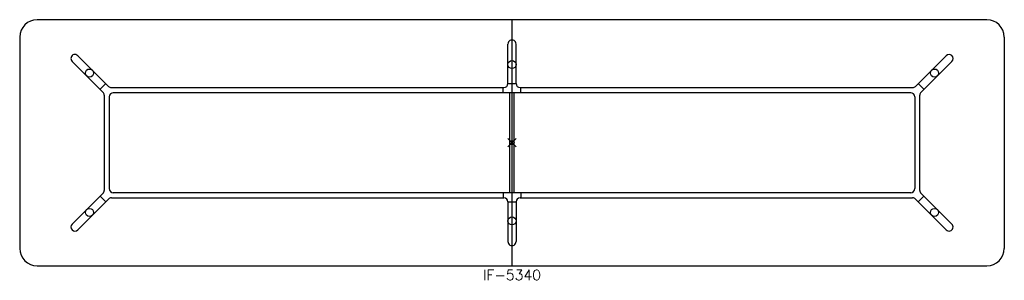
# Model space of a CAD drawing. Header units: inches. Extents: x -120 to 120, y -34 to 30.
import ezdxf
from ezdxf.enums import TextEntityAlignment as Align

# ---------------------------------------------------------------- set-up
doc = ezdxf.new("R2010")
doc.units = ezdxf.units.IN
doc.header["$MEASUREMENT"] = 0
doc.header["$PDMODE"] = 35
doc.layers.add('AFUTL-P', color=2, linetype='Continuous')
doc.layers.add('AFUTL-P-TN', color=2, linetype='Continuous')
doc.styles.get("Standard").update_dxf_attribs({"font": 'txt.shx'})

msp = doc.modelspace()

# ---------------------------------------------------------------- linework, layer by layer
at = {"layer": 'AFUTL-P'}
for p, q in [((115.75, 30), (-115.75, 30)), ((0, -30), (0, 30)), ((-120, 25.75), (-120, -25.75)), ((-0.98, 14.42), (-0.98, 24.07)), ((0.98, 14.42), (0.98, 24.07)), ((120, 25.75), (120, -25.75)), ((-99.73, 12.34), (-107.22, 19.83)), ((-105.83, 21.22), (-98.33, 13.73)), ((105.83, 21.22), (98.33, 13.73)), ((99.73, 12.34), (107.22, 19.83)), ((-100.41, 13.02), (-99.02, 14.41)), ((-0.98, 14.44), (0.98, 14.44)), ((100.41, 13.02), (99.02, 14.41)), ((-97.63, 13.44), (-1.97, 13.44)), ((97.18, 12.19), (-97.18, 12.19)), ((-2.17, 12.19), (-2.17, 13.44)), ((-0.5, -12.19), (-0.5, 12.19)), ((0.5, -12.19), (0.5, 12.19)), ((1.97, 13.44), (97.63, 13.44)), ((2.17, 12.19), (2.17, 13.44)), ((-99.43, 11.63), (-99.43, -11.63)), ((-98.18, 11.19), (-98.18, -11.19)), ((98.18, 11.19), (98.18, -11.19)), ((99.43, -11.63), (99.43, 11.63)), ((-99.73, -12.34), (-107.22, -19.83)), ((-105.83, -21.22), (-98.33, -13.73)), ((-100.41, -13.02), (-99.02, -14.41)), ((-97.63, -13.44), (-1.97, -13.44)), ((97.18, -12.19), (-97.18, -12.19)), ((-2.17, -12.19), (-2.17, -13.44)), ((1.97, -13.44), (97.63, -13.44)), ((2.17, -12.19), (2.17, -13.44)), ((105.83, -21.22), (98.33, -13.73)), ((100.41, -13.02), (99.02, -14.41)), ((99.73, -12.34), (107.22, -19.83)), ((-0.98, -14.42), (-0.98, -24.07)), ((-0.98, -14.44), (0.98, -14.44)), ((0.98, -14.42), (0.98, -24.07)), ((-115.75, -30), (115.75, -30))]:
    msp.add_line(p, q, dxfattribs=at)
for centre in [(0, 19.06), (-102.98, 16.99), (102.98, 16.99), (-102.98, -16.99), (102.98, -16.99), (0, -19.06)]:
    msp.add_circle(centre, 0.984, dxfattribs=at)
for centre, radius, start, end in [((-115.75, 25.75), 4.25, 90, 180), ((115.75, 25.75), 4.25, 360, 90), ((-1.97, 14.42), 0.984, 270, 0), ((1.97, 14.42), 0.984, 180, 270), ((-100.43, 11.63), 1, 0, 45), ((-97.63, 14.44), 1, 225, 270), ((-97.18, 11.19), 1, 90, 180), ((97.18, 11.19), 1, 0, 90), ((97.63, 14.44), 1, 270, 315), ((100.43, 11.63), 1, 135, 180), ((-100.43, -11.63), 1, 315, 0), ((-97.18, -11.19), 1, 180, 270), ((97.18, -11.19), 1, 270, 360), ((100.43, -11.63), 1, 180, 225), ((-97.63, -14.44), 1, 90, 135), ((-1.97, -14.42), 0.984, 0, 90), ((1.97, -14.42), 0.984, 90, 180), ((97.63, -14.44), 1, 45, 90), ((-115.75, -25.75), 4.25, 180, 270), ((115.75, -25.75), 4.25, 270, 0)]:
    msp.add_arc(centre, radius, start, end, dxfattribs=at)
for centre, major_axis, start_param, end_param in [((0, 24.07), (0, -1.01), 1.570796, 4.712389), ((-106.52, 20.53), (0.712, -0.712), 1.570796, 4.712389), ((106.52, 20.53), (0.712, 0.712), -1.570796, 1.570796), ((-106.52, -20.53), (-0.712, -0.712), -1.570796, 1.570796), ((106.52, -20.53), (-0.712, 0.712), 1.570796, 4.712389), ((0, -24.07), (0, -1.01), 4.712389, 7.853982)]:
    msp.add_ellipse(centre, major_axis=major_axis, ratio=0.978148, start_param=start_param, end_param=end_param, dxfattribs=at)
msp.add_point((0, 0), dxfattribs=at)

# ---------------------------------------------------------------- texts
at = {"layer": 'AFUTL-P-TN'}
msp.add_text('IF-5340', height=2.5, dxfattribs=at).set_placement((0, -33.5), align=Align.CENTER)

doc.saveas('drawing.dxf')
